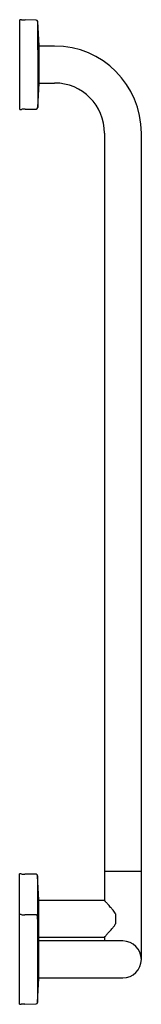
# Model space of a CAD drawing. Header units: millimetres. Extents: x 3059.756 to 3059.871, y 2372.748 to 2373.681.
import ezdxf

# ---------------------------------------------------------------- set-up
doc = ezdxf.new("R2010")
doc.units = ezdxf.units.MM
doc.layers.add('SANINDUSA', color=3, linetype='Continuous')

msp = doc.modelspace()

# ---------------------------------------------------------------- linework, layer by layer
at = {"layer": 'SANINDUSA'}
for p, q in [((3059.75722, 2373.68063), (3059.75572, 2373.68063)), ((3059.75572, 2373.59563), (3059.75572, 2373.68063)), ((3059.77132, 2373.68029), (3059.7608, 2373.68043)), ((3059.77402, 2373.65593), (3059.77279, 2373.67887)), ((3059.77279, 2373.65216), (3059.77279, 2373.67887)), ((3059.77402, 2373.62033), (3059.77402, 2373.65593)), ((3059.78877, 2373.65563), (3059.77402, 2373.65563)), ((3059.77279, 2373.65216), (3059.77279, 2373.59738)), ((3059.77279, 2373.59738), (3059.77402, 2373.62033)), ((3059.77402, 2373.62063), (3059.78877, 2373.62063)), ((3059.75572, 2373.59563), (3059.75722, 2373.59563)), ((3059.7608, 2373.59582), (3059.77132, 2373.59596)), ((3059.83627, 2373.57313), (3059.83627, 2372.87513)), ((3059.87127, 2372.87513), (3059.87127, 2373.57313)), ((3059.75707, 2372.87113), (3059.75557, 2372.87113)), ((3059.75557, 2372.85871), (3059.75557, 2372.87113)), ((3059.83627, 2372.87513), (3059.83627, 2372.87363)), ((3059.83627, 2372.87363), (3059.83627, 2372.84582)), ((3059.83627, 2372.87363), (3059.87127, 2372.87363)), ((3059.87127, 2372.87363), (3059.87127, 2372.87513)), ((3059.87127, 2372.79013), (3059.87127, 2372.87363)), ((3059.77117, 2372.87079), (3059.76065, 2372.87093)), ((3059.77387, 2372.84643), (3059.77264, 2372.86937)), ((3059.77264, 2372.86937), (3059.77264, 2372.82432)), ((3059.75557, 2372.83263), (3059.75557, 2372.85871)), ((3059.77387, 2372.84219), (3059.77387, 2372.84643)), ((3059.83577, 2372.84613), (3059.77387, 2372.84613)), ((3059.83616, 2372.84594), (3059.83613, 2372.84597)), ((3059.77387, 2372.81083), (3059.77387, 2372.84219)), ((3059.75707, 2372.83263), (3059.75557, 2372.83263)), ((3059.75557, 2372.74763), (3059.75557, 2372.83263)), ((3059.77117, 2372.83229), (3059.76065, 2372.83243)), ((3059.77387, 2372.80793), (3059.77264, 2372.83087)), ((3059.77264, 2372.83087), (3059.77264, 2372.75753)), ((3059.84677, 2372.83323), (3059.84677, 2372.82402)), ((3059.78877, 2372.80763), (3059.77352, 2372.80763)), ((3059.7737, 2372.80763), (3059.77387, 2372.81083)), ((3059.77377, 2372.80793), (3059.77374, 2372.80844)), ((3059.77377, 2372.80763), (3059.77377, 2372.80793)), ((3059.77387, 2372.81113), (3059.83577, 2372.81113)), ((3059.77387, 2372.77233), (3059.77387, 2372.80793)), ((3059.85377, 2372.80763), (3059.78877, 2372.80763)), ((3059.83627, 2372.81143), (3059.83627, 2372.80763)), ((3059.77264, 2372.74938), (3059.77387, 2372.77233)), ((3059.77387, 2372.77263), (3059.78877, 2372.77263)), ((3059.78877, 2372.77263), (3059.85377, 2372.77263)), ((3059.77264, 2372.75753), (3059.77264, 2372.74938)), ((3059.75557, 2372.74763), (3059.75707, 2372.74763)), ((3059.76065, 2372.74782), (3059.77117, 2372.74796))]:
    msp.add_line(p, q, dxfattribs=at)
for centre, radius, start, end in [((3059.76137, 2373.72398), 0.04355, 264.53243, 269.25222), ((3059.7713, 2373.67879), 0.0015, 3.05601, 89.25222), ((3059.78877, 2373.57313), 0.0825, 0, 90), ((3059.78877, 2373.57313), 0.0475, 0, 90), ((3059.76137, 2373.55227), 0.04355, 90.74778, 95.46757), ((3059.7713, 2373.59746), 0.0015, 270.74778, 356.94399), ((3059.76122, 2372.91448), 0.04355, 264.53243, 269.25222), ((3059.77115, 2372.86929), 0.0015, 3.05601, 89.25222), ((3059.83577, 2372.84563), 0.0005, 43.41481, 89.96787), ((3059.76122, 2372.87598), 0.04355, 264.53243, 269.25222), ((3059.77115, 2372.83079), 0.0015, 3.05601, 89.25222), ((3059.84617, 2372.83317), 0.000602, 5.8345, 31.30102), ((3059.84629, 2372.82405), 0.000483, 324.09458, 355.73683), ((3059.83577, 2372.81163), 0.0005, 270.00882, 316.58519), ((3059.85377, 2372.79013), 0.0175, 270, 90), ((3059.76122, 2372.70427), 0.04355, 90.74778, 95.46757), ((3059.77115, 2372.74946), 0.0015, 270.74778, 356.94399)]:
    msp.add_arc(centre, radius, start, end, dxfattribs=at)
for points, knots in [([(3059.83636, 2372.84573), (3059.83636, 2372.84573), (3059.83621, 2372.84588), (3059.83617, 2372.84593), (3059.83615, 2372.84595), (3059.83615, 2372.84595)], [0, 0, 0, 0, 0.006082, 0.992601, 1, 1, 1, 1]), ([(3059.84668, 2372.83349), (3059.84656, 2372.83369), (3059.84609, 2372.83451), (3059.84505, 2372.83588), (3059.84361, 2372.8377), (3059.84205, 2372.83953), (3059.84058, 2372.84117), (3059.83932, 2372.84255), (3059.8383, 2372.84366), (3059.83744, 2372.84458), (3059.83676, 2372.8453), (3059.83649, 2372.84559), (3059.83636, 2372.84573)], [0, 0, 0, 0, 0.033181, 0.132075, 0.244324, 0.372805, 0.499019, 0.606021, 0.707534, 0.802757, 0.903999, 1, 1, 1, 1]), ([(3059.83626, 2372.81142), (3059.83629, 2372.81145), (3059.83639, 2372.81155), (3059.83677, 2372.81196), (3059.8374, 2372.81263), (3059.83822, 2372.81351), (3059.83923, 2372.8146), (3059.84042, 2372.81591), (3059.84179, 2372.81744), (3059.84332, 2372.81919), (3059.84485, 2372.82108), (3059.846, 2372.82262), (3059.84655, 2372.82354), (3059.84668, 2372.82377)], [0, 0, 0, 0, 0.045829, 0.132827, 0.221737, 0.313861, 0.4105, 0.512929, 0.621399, 0.736572, 0.857289, 0.96527, 1, 1, 1, 1]), ([(3059.83613, 2372.81128), (3059.83613, 2372.81128), (3059.83614, 2372.81129), (3059.83622, 2372.81138), (3059.83626, 2372.81142)], [0, 0, 0, 0, 0.5309628, 1, 1, 1, 1])]:
    msp.add_open_spline(points, degree=3, knots=knots, dxfattribs=at)

doc.saveas('drawing.dxf')
